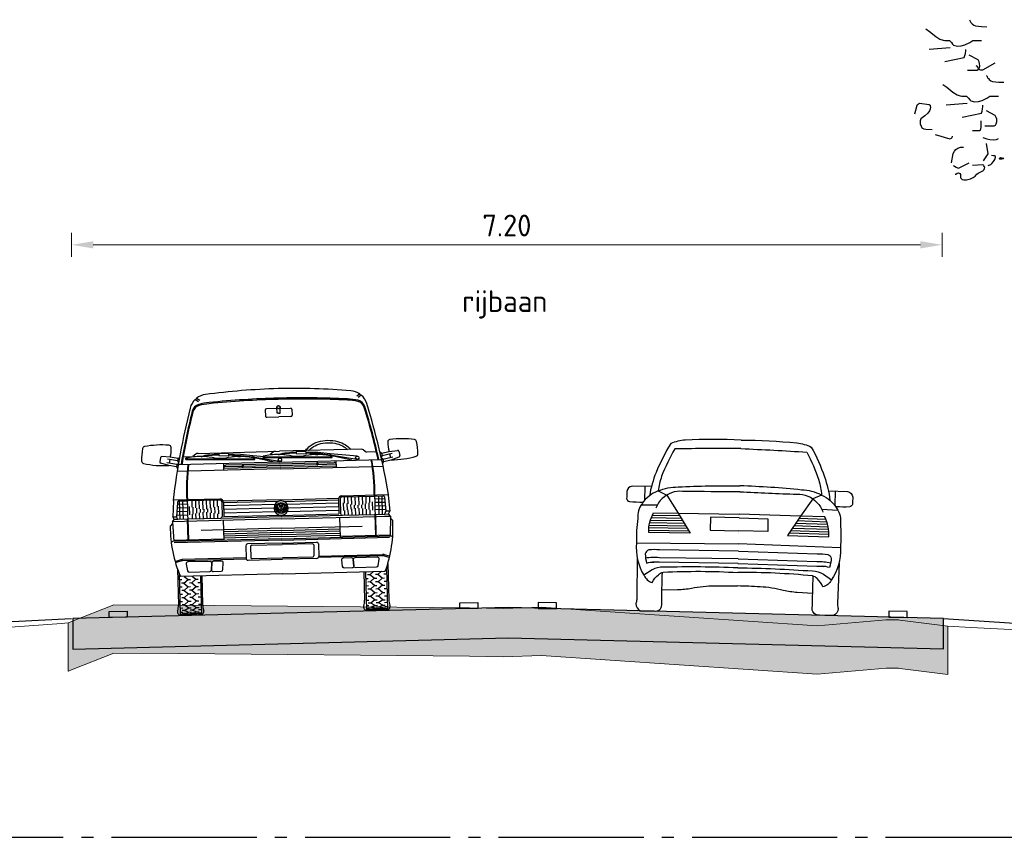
# Model space of a CAD drawing. Header units: metres. Extents: x 180716 to 180809, y 418548 to 418668.
# Tile 23 of 148: x 180731.98 to 180740.12, y 418592.59 to 418599.35. Entities that reach past the tile are written whole.
import ezdxf

# ---------------------------------------------------------------- set-up
doc = ezdxf.new("R2010")
doc.units = ezdxf.units.M
doc.linetypes.add('AL-NAP_LIJN', pattern=[15.25, 12, -1.5, 0.25, -1.5])
doc.layers.get('0').update_dxf_attribs({"color": 30, "lineweight": 0})
doc.layers.get('Defpoints').update_dxf_attribs({"lineweight": 0})
for name, color, linetype, lineweight in [('B-WE-GW-BERM-GD', 253, 'Continuous', 0), ('B-WE-VH-M', 253, 'Continuous', 0), ('B-WE-VH-VERHARDING_ASFALT-GD', 253, 'Continuous', 0), ('N-WE-GR-BOOM-SD', 90, 'Continuous', 25), ('N-WE-GW-BERM-GD', 90, 'Continuous', 30), ('N-WE-VH-M', 7, 'Continuous', 18), ('N-WE-VH-VERHARDING_ASFALT-GD', 210, 'Continuous', 30), ('N-WE-VW-MARKERING-GD', 7, 'Continuous', 30), ('N-WE-WH-WATERPEIL_ZOMERPEIL-GD', 150, 'AL-NAP_LIJN', 25), ('X-XX-AL-AANKLEDING-SD', 6, 'Continuous', 25)]:
    doc.layers.add(name, color=color, linetype=linetype, lineweight=lineweight)
doc.layers.add('B-WE-VH-VERHARDING_ASFALT-AD', color=253, linetype='Continuous', lineweight=0, transparency=0.5)
doc.layers.add('N-WE-VH-VERHARDING_ASFALT-AD', color=212, linetype='Continuous', lineweight=18, transparency=0.3)
doc.styles.add('NLCS-ISO-M100-T18', font='NLCS-ISO.ttf', dxfattribs={"height": 0.18})
doc.dimstyles.new('NLCS-M100-T18-PIJL_L2_H1', dxfattribs={"dimscale": 0.1, "dimtxt": 2.5, "dimasz": 1.8, "dimexe": 2, "dimexo": 2, "dimgap": 0.7, "dimtad": 1, "dimzin": 0, "dimdsep": 46, "dimtxsty": 'NLCS-ISO-M100-T18', "dimcen": 0, "dimdle": 2, "dimclrd": 256, "dimclre": 256, "dimclrt": 1, "dimadec": 1, "dimazin": 0, "dimtfac": 1, "dimtdec": 3, "dimtofl": 0, "dimtmove": 0, "dimatfit": 3, "dimfxl": 2, "dimfxlon": 1, "dimtfillclr": 256, "dimtolj": 1, "dimtzin": 0, "dimlwd": -1, "dimlwe": -1, "dimarcsym": 0})

# ---------------------------------------------------------------- blocks, each defined once
blk = doc.blocks.new('*D16')
at = {"layer": 'Defpoints', "color": 0, "transparency": 16777216}
for p in [(180739.6077, 418597.4876), (180732.4077, 418597.0199), (180739.6077, 418597.0199)]:
    blk.add_point(p, dxfattribs=at)
at = {"layer": 'N-WE-VH-M', "transparency": 16777216}
for p, q in [((180732.4077, 418597.3876), (180732.4077, 418597.5876)), ((180739.6077, 418597.3876), (180739.6077, 418597.5876)), ((180732.5877, 418597.4876), (180739.4277, 418597.4876))]:
    blk.add_line(p, q, dxfattribs=at)
for points in [[(180732.5877, 418597.5176), (180732.5877, 418597.4576), (180732.4077, 418597.4876)], [(180739.4277, 418597.5176), (180739.4277, 418597.4576), (180739.6077, 418597.4876)]]:
    blk.add_solid(points, dxfattribs=at)
at = {"layer": 'N-WE-VH-M', "color": 1, "transparency": 16777216, "insert": (180736.0077, 418597.6476), "char_height": 0.18, "attachment_point": 5, "style": 'NLCS-ISO-M100-T18'}
blk.add_mtext('\\A1;7.20', dxfattribs=at)
blk = doc.blocks.new('SAL-AANKLEDING_BUSJE1_VOORAANZICHT-D')
for p, q in [((-0.6752, 1.7925), (-0.6491, 1.7745)), ((0.6752, 1.7925), (0.6491, 1.7745)), ((-0.6873, 1.7825), (-0.6612, 1.7645)), ((0.6873, 1.7825), (0.6612, 1.7645)), ((-0.11, 1.68), (-0.11, 1.63)), ((-0.0144, 1.69), (-0.1, 1.69)), ((-0.0122, 1.65), (-0.015, 1.7)), ((0, 1.65), (-0.0122, 1.65)), ((0, 1.65), (0.0122, 1.65)), ((0.0122, 1.65), (0.015, 1.7)), ((0.0144, 1.69), (0.1, 1.69)), ((0.11, 1.68), (0.11, 1.63)), ((-0.1, 1.62), (0, 1.62)), ((0.1, 1.62), (0, 1.62)), ((-0.9855, 1.3095), (-0.9929, 1.2741)), ((-0.9055, 1.31), (-0.9746, 1.3174)), ((-0.8419, 1.2967), (-0.9055, 1.31)), ((-0.8419, 1.2967), (-0.8292, 1.305)), ((-0.7989, 1.31), (-0.7183, 1.31)), ((-0.693, 1.329), (-0.7183, 1.31)), ((-0.675, 1.335), (0, 1.335)), ((-0.503, 1.3294), (-0.504, 1.3124)), ((-0.504, 1.3124), (-0.4221, 1.3078)), ((-0.4211, 1.3248), (-0.503, 1.3294)), ((-0.4221, 1.3078), (-0.4211, 1.3248)), ((-0.325, 1.3073), (-0.4218, 1.3128)), ((-0.324, 1.3172), (-0.4212, 1.3228)), ((-0.3517, 1.3058), (-0.3913, 1.308)), ((-0.2234, 1.2925), (-0.325, 1.3073)), ((-0.2219, 1.3024), (-0.324, 1.3172)), ((-0.053, 1.329), (-0.0783, 1.31)), ((0.675, 1.335), (0, 1.335)), ((0.137, 1.3294), (0.136, 1.3124)), ((0.136, 1.3124), (0.2179, 1.3078)), ((0.2189, 1.3248), (0.137, 1.3294)), ((0.2179, 1.3078), (0.2189, 1.3248)), ((0.315, 1.3073), (0.2182, 1.3128)), ((0.316, 1.3172), (0.2188, 1.3228)), ((0.2883, 1.3058), (0.2487, 1.308)), ((0.4166, 1.2925), (0.315, 1.3073)), ((0.4181, 1.3024), (0.316, 1.3172)), ((0.693, 1.329), (0.7183, 1.31)), ((0.7989, 1.31), (0.7183, 1.31)), ((0.8419, 1.2967), (0.8292, 1.305)), ((0.8419, 1.2967), (0.9055, 1.31)), ((0.9055, 1.31), (0.9746, 1.3174)), ((0.9855, 1.3095), (0.9929, 1.2741)), ((-0.9199, 1.2415), (-0.9861, 1.2625)), ((-0.8521, 1.2478), (-0.9358, 1.2653)), ((-0.846, 1.2771), (-0.9296, 1.2946)), ((-0.8562, 1.2282), (-0.9199, 1.2415)), ((-0.9085, 1.2902), (-0.9146, 1.2609)), ((-0.8521, 1.2478), (-0.8562, 1.2282)), ((-0.8562, 1.2282), (-0.8479, 1.2155)), ((-0.8521, 1.2478), (-0.8394, 1.2561)), ((-0.8419, 1.2967), (-0.846, 1.2771)), ((-0.846, 1.2771), (-0.8377, 1.2645)), ((0, 1.2456), (-0.8415, 1.2456)), ((-0.7765, 1.2872), (-0.7763, 1.2972)), ((-0.7765, 1.2872), (-0.208, 1.2729)), ((-0.7764, 1.2926), (-0.5364, 1.2865)), ((-0.5365, 1.2861), (-0.5363, 1.2911)), ((-0.5363, 1.2911), (-0.4477, 1.2889)), ((-0.4654, 1.19), (-0.4654, 1.2456)), ((-0.4478, 1.2839), (-0.4477, 1.2889)), ((-0.4478, 1.2843), (-0.2079, 1.2783)), ((-0.314, 1.232), (-0.4474, 1.232)), ((-0.3304, 1.301), (-0.3305, 1.296)), ((-0.314, 1.234), (-0.314, 1.218)), ((-0.314, 1.234), (-0.304, 1.234)), ((-0.304, 1.234), (-0.304, 1.218)), ((0, 1.232), (-0.304, 1.232)), ((-0.0442, 1.2456), (-0.2238, 1.2895)), ((-0.2219, 1.3024), (-0.2234, 1.2925)), ((-0.0026, 1.2511), (-0.2234, 1.2925)), ((0.0015, 1.2791), (-0.2219, 1.3024)), ((-0.208, 1.2729), (-0.2078, 1.2829)), ((-0.1365, 1.2872), (-0.1363, 1.2972)), ((-0.1365, 1.2872), (0.432, 1.2729)), ((-0.1364, 1.2934), (-0.1363, 1.2972)), ((-0.1364, 1.2926), (0.1036, 1.2865)), ((0, 1.2456), (0.8415, 1.2456)), ((0, 1.232), (0.304, 1.232)), ((0.0139, 1.2622), (0.0105, 1.2456)), ((0.1035, 1.2861), (0.1037, 1.2911)), ((0.1037, 1.2911), (0.1923, 1.2889)), ((0.1922, 1.2839), (0.1923, 1.2889)), ((0.1922, 1.2843), (0.4321, 1.2783)), ((0.314, 1.234), (0.304, 1.234)), ((0.304, 1.234), (0.304, 1.218)), ((0.3096, 1.301), (0.3095, 1.296)), ((0.314, 1.234), (0.314, 1.218)), ((0.314, 1.232), (0.4474, 1.232)), ((0.5958, 1.2456), (0.4162, 1.2895)), ((0.4181, 1.3024), (0.4166, 1.2925)), ((0.6374, 1.2511), (0.4166, 1.2925)), ((0.6415, 1.2791), (0.4181, 1.3024)), ((0.432, 1.2729), (0.4322, 1.2829)), ((0.4654, 1.19), (0.4654, 1.2456)), ((0.5036, 1.2934), (0.5037, 1.2972)), ((0.6539, 1.2622), (0.6505, 1.2456)), ((0.846, 1.2771), (0.8377, 1.2645)), ((0.8521, 1.2478), (0.8394, 1.2561)), ((0.8419, 1.2967), (0.846, 1.2771)), ((0.846, 1.2771), (0.9296, 1.2946)), ((0.8562, 1.2282), (0.8479, 1.2155)), ((0.8521, 1.2478), (0.9358, 1.2653)), ((0.8521, 1.2478), (0.8562, 1.2282)), ((0.8562, 1.2282), (0.9199, 1.2415)), ((0.9085, 1.2902), (0.9146, 1.2609)), ((0.9199, 1.2415), (0.9861, 1.2625)), ((-0.768, 1.19), (-0.8521, 1.19)), ((0, 1.19), (-0.7629, 1.19)), ((0, 1.204), (-0.4654, 1.204)), ((-0.314, 1.218), (-0.465, 1.218)), ((0, 1.218), (-0.304, 1.218)), ((0, 1.218), (0.304, 1.218)), ((0, 1.204), (0.4654, 1.204)), ((0, 1.19), (0.7629, 1.19)), ((0.314, 1.218), (0.465, 1.218)), ((0.768, 1.19), (0.8521, 1.19)), ((-0.887, 0.948), (-0.897, 0.816)), ((-0.505, 0.953), (-0.891, 0.953)), ((-0.891, 0.953), (-0.887, 0.948)), ((-0.8564, 0.9348), (-0.8657, 0.816)), ((-0.8575, 0.92), (-0.7749, 0.92)), ((-0.8463, 0.953), (-0.847, 0.944)), ((-0.7799, 0.944), (-0.8464, 0.944)), ((-0.838, 0.793), (-0.838, 0.944)), ((-0.81, 0.793), (-0.81, 0.944)), ((-0.7749, 0.939), (-0.7749, 0.903)), ((-0.7749, 0.903), (-0.7749, 0.8251)), ((-0.505, 0.944), (-0.7699, 0.944)), ((-0.7575, 0.8284), (-0.7575, 0.8984)), ((-0.735, 0.8924), (-0.735, 0.944)), ((-0.705, 0.8844), (-0.705, 0.944)), ((-0.675, 0.8764), (-0.675, 0.944)), ((-0.645, 0.8714), (-0.645, 0.944)), ((-0.615, 0.8725), (-0.615, 0.944)), ((-0.585, 0.8792), (-0.585, 0.944)), ((-0.555, 0.886), (-0.555, 0.944)), ((-0.525, 0.8928), (-0.525, 0.944)), ((-0.49, 0.929), (-0.49, 0.9006)), ((-0.49, 0.9006), (-0.49, 0.8263)), ((0, 0.9346), (-0.475, 0.9346)), ((-0.475, 0.923), (-0.475, 0.805)), ((-0.0214, 0.92), (-0.475, 0.92)), ((-0.0063, 0.8671), (-0.02, 0.8979)), ((0, 0.8753), (-0.0117, 0.9017)), ((0, 0.9346), (0.475, 0.9346)), ((0, 0.8753), (0.0117, 0.9017)), ((0.0063, 0.8671), (0.02, 0.8979)), ((0.0214, 0.92), (0.475, 0.92)), ((0.475, 0.923), (0.475, 0.805)), ((0.49, 0.929), (0.49, 0.9006)), ((0.49, 0.9006), (0.49, 0.8263)), ((0.505, 0.953), (0.891, 0.953)), ((0.505, 0.944), (0.7699, 0.944)), ((0.525, 0.8928), (0.525, 0.944)), ((0.555, 0.886), (0.555, 0.944)), ((0.585, 0.8792), (0.585, 0.944)), ((0.615, 0.8725), (0.615, 0.944)), ((0.645, 0.8714), (0.645, 0.944)), ((0.675, 0.8764), (0.675, 0.944)), ((0.705, 0.8844), (0.705, 0.944)), ((0.735, 0.8924), (0.735, 0.944)), ((0.7575, 0.8284), (0.7575, 0.8984)), ((0.7749, 0.939), (0.7749, 0.903)), ((0.8575, 0.92), (0.7749, 0.92)), ((0.7749, 0.903), (0.7749, 0.8251)), ((0.7799, 0.944), (0.8464, 0.944)), ((0.81, 0.793), (0.81, 0.944)), ((0.838, 0.793), (0.838, 0.944)), ((0.8463, 0.953), (0.847, 0.944)), ((0.8564, 0.9348), (0.8657, 0.816)), ((0.891, 0.953), (0.887, 0.948)), ((0.887, 0.948), (0.897, 0.816)), ((-0.897, 0.816), (-0.8657, 0.816)), ((-0.887, 0.793), (-0.897, 0.816)), ((-0.8557, 0.793), (-0.8657, 0.816)), ((-0.8646, 0.83), (-0.7749, 0.83)), ((-0.8623, 0.86), (-0.7749, 0.86)), ((-0.8599, 0.89), (-0.7749, 0.89)), ((-0.7749, 0.8251), (-0.7749, 0.798)), ((-0.735, 0.793), (-0.735, 0.8328)), ((-0.7275, 0.8342), (-0.7275, 0.8904)), ((-0.705, 0.793), (-0.705, 0.8386)), ((-0.6975, 0.84), (-0.6975, 0.8824)), ((-0.675, 0.793), (-0.675, 0.8444)), ((-0.6675, 0.8458), (-0.6675, 0.8745)), ((-0.645, 0.793), (-0.645, 0.848)), ((-0.6375, 0.848), (-0.6375, 0.8714)), ((-0.615, 0.793), (-0.615, 0.8473)), ((-0.6075, 0.846), (-0.6075, 0.8742)), ((-0.585, 0.793), (-0.585, 0.8423)), ((-0.5775, 0.841), (-0.5775, 0.8809)), ((-0.555, 0.793), (-0.555, 0.8372)), ((-0.5475, 0.836), (-0.5475, 0.8877)), ((-0.525, 0.793), (-0.525, 0.8322)), ((-0.5175, 0.8309), (-0.5175, 0.8945)), ((-0.49, 0.8263), (-0.49, 0.808)), ((-0.0508, 0.895), (-0.475, 0.895)), ((-0.059, 0.865), (-0.475, 0.865)), ((-0.0508, 0.835), (-0.475, 0.835)), ((-0.0158, 0.8299), (-0.0367, 0.8768)), ((-0.013, 0.8461), (-0.0314, 0.8873)), ((-0.013, 0.8461), (-0.0055, 0.8629)), ((-0.0111, 0.8281), (0, 0.8529)), ((-0.0063, 0.8671), (0.0063, 0.8671)), ((-0.0055, 0.8629), (0.0055, 0.8629)), ((0.0111, 0.8281), (0, 0.8529)), ((0.013, 0.8461), (0.0055, 0.8629)), ((0.013, 0.8461), (0.0314, 0.8873)), ((0.0158, 0.8299), (0.0367, 0.8768)), ((0.0508, 0.895), (0.475, 0.895)), ((0.0508, 0.835), (0.475, 0.835)), ((0.059, 0.865), (0.475, 0.865)), ((0.49, 0.8263), (0.49, 0.808)), ((0.5175, 0.8309), (0.5175, 0.8945)), ((0.525, 0.793), (0.525, 0.8322)), ((0.5475, 0.836), (0.5475, 0.8877)), ((0.555, 0.793), (0.555, 0.8372)), ((0.5775, 0.841), (0.5775, 0.8809)), ((0.585, 0.793), (0.585, 0.8423)), ((0.6075, 0.846), (0.6075, 0.8742)), ((0.615, 0.793), (0.615, 0.8473)), ((0.6375, 0.848), (0.6375, 0.8714)), ((0.645, 0.793), (0.645, 0.848)), ((0.6675, 0.8458), (0.6675, 0.8745)), ((0.675, 0.793), (0.675, 0.8444)), ((0.6975, 0.84), (0.6975, 0.8824)), ((0.705, 0.793), (0.705, 0.8386)), ((0.7275, 0.8342), (0.7275, 0.8904)), ((0.735, 0.793), (0.735, 0.8328)), ((0.8599, 0.89), (0.7749, 0.89)), ((0.8623, 0.86), (0.7749, 0.86)), ((0.8646, 0.83), (0.7749, 0.83)), ((0.7749, 0.8251), (0.7749, 0.798)), ((0.8557, 0.793), (0.8657, 0.816)), ((0.897, 0.816), (0.8657, 0.816)), ((0.887, 0.793), (0.897, 0.816)), ((-0.9005, 0.7614), (-0.92, 0.7388)), ((-0.901, 0.776), (-0.887, 0.793)), ((-0.901, 0.776), (-0.8955, 0.611)), ((-0.853, 0.776), (-0.901, 0.776)), ((0, 0.7759), (-0.901, 0.7759)), ((-0.8557, 0.793), (-0.887, 0.793)), ((-0.7799, 0.793), (-0.8557, 0.793)), ((-0.7779, 0.793), (-0.7779, 0.6209)), ((-0.7729, 0.793), (-0.7729, 0.6209)), ((-0.505, 0.793), (-0.7699, 0.793)), ((0, 0.793), (-0.505, 0.793)), ((-0.481, 0.7759), (-0.481, 0.611)), ((0, 0.805), (-0.475, 0.805)), ((0, 0.805), (0.475, 0.805)), ((0, 0.793), (0.505, 0.793)), ((0, 0.7759), (0.901, 0.7759)), ((0.481, 0.7759), (0.481, 0.611)), ((0.505, 0.793), (0.7699, 0.793)), ((0.7729, 0.793), (0.7729, 0.6209)), ((0.7779, 0.793), (0.7779, 0.6209)), ((0.7799, 0.793), (0.8557, 0.793)), ((0.853, 0.776), (0.901, 0.776)), ((0.8557, 0.793), (0.887, 0.793)), ((0.901, 0.776), (0.887, 0.793)), ((0.901, 0.776), (0.8955, 0.611)), ((0.9005, 0.7614), (0.92, 0.7388)), ((0, 0.6978), (-0.665, 0.6978)), ((0, 0.68), (-0.481, 0.68)), ((0, 0.663), (-0.481, 0.663)), ((0, 0.6978), (0.665, 0.6978)), ((0, 0.68), (0.481, 0.68)), ((0, 0.663), (0.481, 0.663)), ((0, 0.611), (-0.9056, 0.611)), ((-0.481, 0.6209), (-0.8958, 0.6209)), ((0, 0.6006), (-0.8908, 0.6006)), ((0, 0.646), (-0.481, 0.646)), ((0, 0.629), (-0.481, 0.629)), ((0, 0.576), (-0.285, 0.576)), ((0, 0.646), (0.481, 0.646)), ((0, 0.629), (0.481, 0.629)), ((0, 0.611), (0.9056, 0.611)), ((0, 0.6006), (0.8908, 0.6006)), ((0, 0.576), (0.285, 0.576)), ((0.481, 0.6209), (0.8958, 0.6209)), ((-0.3, 0.561), (-0.3, 0.456)), ((-0.261, 0.5535), (-0.261, 0.4635)), ((-0.251, 0.5635), (0, 0.5635)), ((0.251, 0.5635), (0, 0.5635)), ((0.261, 0.5535), (0.261, 0.4635)), ((0.3, 0.561), (0.3, 0.456)), ((-0.8416, 0.4581), (-0.8831, 0.4468)), ((-0.8403, 0.4481), (-0.8803, 0.4372)), ((-0.3, 0.4598), (-0.8285, 0.4598)), ((-0.2987, 0.4498), (-0.8272, 0.4498)), ((-0.285, 0.441), (0, 0.441)), ((-0.251, 0.4535), (0, 0.4535)), ((0.251, 0.4535), (0, 0.4535)), ((0.285, 0.441), (0, 0.441)), ((0.2987, 0.4498), (0.8272, 0.4498)), ((0.3, 0.4598), (0.8285, 0.4598)), ((0.8403, 0.4481), (0.8803, 0.4372)), ((0.8416, 0.4581), (0.8831, 0.4468)), ((-0.87, 0.3835), (-0.87, 0.085)), ((-0.8575, 0.3475), (-0.8575, 0)), ((0.8575, 0.3475), (0.8575, 0)), ((0.87, 0.3835), (0.87, 0.085)), ((-0.855, 0.295), (-0.835, 0.295)), ((0, 0.321), (-0.8474, 0.321)), ((-0.82, 0.265), (-0.84, 0.265)), ((-0.82, 0.265), (-0.785, 0.295)), ((-0.82, 0.265), (-0.785, 0.235)), ((-0.8154, 0.321), (-0.785, 0.295)), ((-0.785, 0.295), (-0.765, 0.295)), ((-0.755, 0.265), (-0.775, 0.265)), ((-0.755, 0.265), (-0.72, 0.295)), ((-0.755, 0.265), (-0.72, 0.235)), ((-0.7504, 0.321), (-0.72, 0.295)), ((-0.72, 0.295), (-0.7, 0.295)), ((-0.685, 0.265), (-0.705, 0.265)), ((-0.6825, 0.321), (-0.6825, 0)), ((-0.67, 0.321), (-0.67, 0.085)), ((0, 0.321), (0.8474, 0.321)), ((0.67, 0.321), (0.67, 0.085)), ((0.6825, 0.321), (0.6825, 0)), ((0.685, 0.265), (0.705, 0.265)), ((0.72, 0.295), (0.7, 0.295)), ((0.7504, 0.321), (0.72, 0.295)), ((0.755, 0.265), (0.72, 0.295)), ((0.755, 0.265), (0.72, 0.235)), ((0.755, 0.265), (0.775, 0.265)), ((0.785, 0.295), (0.765, 0.295)), ((0.8154, 0.321), (0.785, 0.295)), ((0.82, 0.265), (0.785, 0.295)), ((0.82, 0.265), (0.785, 0.235)), ((0.82, 0.265), (0.84, 0.265)), ((0.855, 0.295), (0.835, 0.295)), ((-0.855, 0.235), (-0.835, 0.235)), ((-0.855, 0.175), (-0.835, 0.175)), ((-0.82, 0.205), (-0.84, 0.205)), ((-0.82, 0.205), (-0.785, 0.235)), ((-0.82, 0.205), (-0.785, 0.175)), ((-0.82, 0.145), (-0.785, 0.175)), ((-0.785, 0.235), (-0.765, 0.235)), ((-0.785, 0.175), (-0.765, 0.175)), ((-0.755, 0.205), (-0.775, 0.205)), ((-0.755, 0.205), (-0.72, 0.235)), ((-0.755, 0.205), (-0.72, 0.175)), ((-0.755, 0.145), (-0.72, 0.175)), ((-0.72, 0.235), (-0.7, 0.235)), ((-0.72, 0.175), (-0.7, 0.175)), ((-0.685, 0.205), (-0.705, 0.205)), ((0.685, 0.205), (0.705, 0.205)), ((0.72, 0.235), (0.7, 0.235)), ((0.72, 0.175), (0.7, 0.175)), ((0.755, 0.205), (0.72, 0.235)), ((0.755, 0.205), (0.72, 0.175)), ((0.755, 0.145), (0.72, 0.175)), ((0.755, 0.205), (0.775, 0.205)), ((0.785, 0.235), (0.765, 0.235)), ((0.785, 0.175), (0.765, 0.175)), ((0.82, 0.205), (0.785, 0.235)), ((0.82, 0.205), (0.785, 0.175)), ((0.82, 0.145), (0.785, 0.175)), ((0.82, 0.205), (0.84, 0.205)), ((0.855, 0.235), (0.835, 0.235)), ((0.855, 0.175), (0.835, 0.175)), ((-0.855, 0.115), (-0.835, 0.115)), ((-0.82, 0.145), (-0.84, 0.145)), ((-0.82, 0.085), (-0.84, 0.085)), ((-0.82, 0.145), (-0.785, 0.115)), ((-0.82, 0.085), (-0.785, 0.115)), ((-0.82, 0.085), (-0.785, 0.06)), ((-0.785, 0.115), (-0.765, 0.115)), ((-0.755, 0.145), (-0.775, 0.145)), ((-0.755, 0.085), (-0.775, 0.085)), ((-0.755, 0.145), (-0.72, 0.115)), ((-0.755, 0.085), (-0.72, 0.115)), ((-0.755, 0.085), (-0.72, 0.06)), ((-0.72, 0.115), (-0.7, 0.115)), ((-0.685, 0.145), (-0.705, 0.145)), ((-0.685, 0.085), (-0.705, 0.085)), ((0.685, 0.145), (0.705, 0.145)), ((0.685, 0.085), (0.705, 0.085)), ((0.72, 0.115), (0.7, 0.115)), ((0.755, 0.145), (0.72, 0.115)), ((0.755, 0.085), (0.72, 0.115)), ((0.755, 0.085), (0.72, 0.06)), ((0.755, 0.145), (0.775, 0.145)), ((0.755, 0.085), (0.775, 0.085)), ((0.785, 0.115), (0.765, 0.115)), ((0.82, 0.145), (0.785, 0.115)), ((0.82, 0.085), (0.785, 0.115)), ((0.82, 0.085), (0.785, 0.06)), ((0.82, 0.145), (0.84, 0.145)), ((0.82, 0.085), (0.84, 0.085)), ((0.855, 0.115), (0.835, 0.115)), ((-0.8575, 0), (-0.6825, 0)), ((-0.855, 0.06), (-0.835, 0.06)), ((-0.855, 0.025), (-0.835, 0.025)), ((-0.855, 0.01), (-0.835, 0.01)), ((-0.82, 0.04), (-0.84, 0.04)), ((-0.82, 0.015), (-0.84, 0.015)), ((-0.82, 0.005), (-0.84, 0.005)), ((-0.82, 0.04), (-0.785, 0.06)), ((-0.82, 0.04), (-0.785, 0.025)), ((-0.82, 0.015), (-0.785, 0.025)), ((-0.82, 0.015), (-0.785, 0.01)), ((-0.82, 0.005), (-0.785, 0.01)), ((-0.82, 0.005), (-0.785, 0)), ((-0.785, 0.06), (-0.765, 0.06)), ((-0.785, 0.025), (-0.765, 0.025)), ((-0.785, 0.01), (-0.765, 0.01)), ((-0.755, 0.04), (-0.775, 0.04)), ((-0.755, 0.015), (-0.775, 0.015)), ((-0.755, 0.005), (-0.775, 0.005)), ((-0.755, 0.04), (-0.72, 0.06)), ((-0.755, 0.04), (-0.72, 0.025)), ((-0.755, 0.015), (-0.72, 0.025)), ((-0.755, 0.015), (-0.72, 0.01)), ((-0.755, 0.005), (-0.72, 0.01)), ((-0.755, 0.005), (-0.72, 0)), ((-0.72, 0.06), (-0.7, 0.06)), ((-0.72, 0.025), (-0.7, 0.025)), ((-0.72, 0.01), (-0.7, 0.01)), ((-0.685, 0.04), (-0.705, 0.04)), ((-0.685, 0.015), (-0.705, 0.015)), ((-0.685, 0.005), (-0.705, 0.005)), ((0.8575, 0), (0.6825, 0)), ((0.685, 0.04), (0.705, 0.04)), ((0.685, 0.015), (0.705, 0.015)), ((0.685, 0.005), (0.705, 0.005)), ((0.72, 0.06), (0.7, 0.06)), ((0.72, 0.025), (0.7, 0.025)), ((0.72, 0.01), (0.7, 0.01)), ((0.755, 0.04), (0.72, 0.06)), ((0.755, 0.04), (0.72, 0.025)), ((0.755, 0.015), (0.72, 0.025)), ((0.755, 0.015), (0.72, 0.01)), ((0.755, 0.005), (0.72, 0.01)), ((0.755, 0.005), (0.72, 0)), ((0.755, 0.04), (0.775, 0.04)), ((0.755, 0.015), (0.775, 0.015)), ((0.755, 0.005), (0.775, 0.005)), ((0.785, 0.06), (0.765, 0.06)), ((0.785, 0.025), (0.765, 0.025)), ((0.785, 0.01), (0.765, 0.01)), ((0.82, 0.04), (0.785, 0.06)), ((0.82, 0.04), (0.785, 0.025)), ((0.82, 0.015), (0.785, 0.025)), ((0.82, 0.015), (0.785, 0.01)), ((0.82, 0.005), (0.785, 0.01)), ((0.82, 0.005), (0.785, 0)), ((0.82, 0.04), (0.84, 0.04)), ((0.82, 0.015), (0.84, 0.015)), ((0.82, 0.005), (0.84, 0.005)), ((0.855, 0.06), (0.835, 0.06)), ((0.855, 0.025), (0.835, 0.025)), ((0.855, 0.01), (0.835, 0.01))]:
    blk.add_line(p, q)
for points in [[(0, 1.7108, 0.072539), (-0.0059, 1.7099, 0.083707), (-0.0106, 1.7076, 0.106587), (-0.0139, 1.7039, 0.131335), (-0.015, 1.7, 0.131335)], [(0, 1.7108, -0.072539), (0.0059, 1.7099, -0.083707), (0.0106, 1.7076, -0.106587), (0.0139, 1.7039, -0.131335), (0.015, 1.7, -0.131335)], [(-0.015, 1.7, 0.131335), (-0.0139, 1.6961, 0.106587), (-0.0106, 1.6924, 0.083707), (-0.0059, 1.6901, 0.072539), (0, 1.6892, 0.072539)], [(0.015, 1.7, -0.131335), (0.0139, 1.6961, -0.106587), (0.0106, 1.6924, -0.083707), (0.0059, 1.6901, -0.072539), (0, 1.6892, -0.072539)], [(0.2141, 1.335, -0.084851), (0.2544, 1.374, -0.081148), (0.3191, 1.4043, -0.069152), (0.4, 1.4156, -0.069152), (0.4809, 1.4043, -0.081148), (0.5456, 1.374, -0.084851), (0.5859, 1.335, -0.13694)], [(0.2399, 1.335, -0.058647), (0.2656, 1.3575, -0.081148), (0.3245, 1.3851, -0.069152), (0.4, 1.3956, -0.069152), (0.4755, 1.3851, -0.081148), (0.5344, 1.3575, -0.058647), (0.5601, 1.335, -0.13694)]]:
    blk.add_lwpolyline(points, format="xyb")
for points in [[(-0.7718, 0.355), (-0.6044, 0.355, 0.394848), (-0.5894, 0.369), (-0.5857, 0.424, 0.433848), (-0.6007, 0.44), (-0.7828, 0.44, 0.473285), (-0.7975, 0.4221), (-0.7865, 0.3671, 0.357511)], [(-0.5856, 0.426), (-0.5893, 0.371, 0.433848), (-0.5743, 0.355), (-0.5094, 0.355, 0.394848), (-0.4944, 0.369), (-0.4907, 0.424, 0.433848), (-0.5057, 0.44), (-0.5706, 0.44, 0.394848)], [(0.5856, 0.426), (0.5893, 0.371, -0.433848), (0.5743, 0.355), (0.5094, 0.355, -0.394848), (0.4944, 0.369), (0.4907, 0.424, -0.433848), (0.5057, 0.44), (0.5706, 0.44, -0.394848)], [(0.7718, 0.355), (0.6044, 0.355, -0.394848), (0.5894, 0.369), (0.5857, 0.424, -0.433848), (0.6007, 0.44), (0.7828, 0.44, -0.473285), (0.7975, 0.4221), (0.7865, 0.3671, -0.357511)]]:
    blk.add_lwpolyline(points, format="xyb", close=True)
for centre, radius in [((0, 1.265), 0.0141), ((0.64, 1.265), 0.0141), ((0.64, 1.265), 0.0141), ((0, 0.865), 0.0455)]:
    blk.add_circle(centre, radius)
for centre, radius, start, end in [((-0.6844, 1.7913), 0.00931, 251.77378, 6.95643), ((-0.5862, 1.6717), 0.15, 95.98087, 126.3606), ((0.0344, -4.2519), 6.106, 90.32247, 95.98087), ((-0.0344, -4.2519), 6.106, 84.01913, 89.67753), ((0.5862, 1.6717), 0.15, 53.6394, 84.01913), ((0.6844, 1.7913), 0.00931, 173.04357, 288.22622), ((5.134, 0.0772), 6.0883, 164.42198, 171.72899), ((-0.5862, 1.6717), 0.15, 132.36961, 164.33228), ((-0.6415, 1.667), 0.075, 103.50538, 165.03085), ((-0.6376, 1.6573), 0.0754, 104.63241, 162.28245), ((-0.5345, 1.2434), 0.512, 94.20514, 104.07814), ((-0.5345, 1.2434), 0.502, 94.20514, 104.07814), ((0, -6.0256), 7.8006, 90, 94.20514), ((0, -6.0256), 7.7906, 90, 94.20514), ((0, -6.0256), 7.8006, 85.79486, 90), ((0, -6.0256), 7.7906, 85.79486, 90), ((0.5345, 1.2434), 0.502, 75.92186, 85.79486), ((0.5345, 1.2434), 0.512, 75.92186, 85.79486), ((0.6376, 1.6573), 0.0754, 17.71755, 75.36759), ((0.6415, 1.667), 0.075, 14.96915, 76.49462), ((0.5862, 1.6717), 0.15, 15.66772, 47.63039), ((-5.134, 0.0772), 6.0883, 8.27101, 15.57802), ((5.0109, 0.1018), 5.9401, 164.52802, 168.89843), ((5.0109, 0.1018), 5.9341, 164.57362, 168.88706), ((-0.1, 1.68), 0.01, 90, 180), ((-0.1, 1.63), 0.01, 180, 270), ((0.1, 1.68), 0.01, 0, 90), ((0.1, 1.63), 0.01, 270, 0), ((-5.0109, 0.1018), 5.9341, 11.11294, 15.42638), ((-5.0109, 0.1018), 5.9401, 11.10157, 15.47198), ((-0.5171, 1.2781), 0.6259, 170.00544, 179.43722), ((-1.1138, 1.3833), 0.02, 99.28505, 170.00544), ((-0.9895, 0.6232), 0.7901, 84.53208, 99.28505), ((-0.9162, 1.3898), 0.02, 0.55397, 84.53208), ((-1.2156, 1.387), 0.3195, 346.06881, 0.55397), ((1.2156, 1.387), 0.3195, 179.44603, 193.93119), ((0.9162, 1.3898), 0.02, 95.46792, 179.44603), ((0.9895, 0.6232), 0.7901, 80.71495, 95.46792), ((1.1138, 1.3833), 0.02, 9.99456, 80.71495), ((0.5171, 1.2781), 0.6259, 0.56278, 9.99456), ((-0.9757, 1.3074), 0.01, 83.95202, 168.18872), ((-0.6682, 0.8226), 0.4867, 88.20631, 102.83367), ((-0.675, 1.305), 0.03, 90, 126.8699), ((-0.5107, 0.5478), 0.7696, 89.47867, 100.66014), ((-0.5106, 0.5528), 0.7696, 89.46686, 100.66014), ((-0.6682, 0.8226), 0.4867, 74.2853, 85.62285), ((-0.5107, 0.5478), 0.7696, 76.45883, 81.07189), ((-0.5106, 0.5528), 0.7696, 76.45883, 78.08783), ((-0.0282, 0.8226), 0.4867, 88.20631, 102.83367), ((-0.035, 1.305), 0.03, 90, 126.8699), ((0.1293, 0.5478), 0.7696, 89.47867, 100.66014), ((0.1294, 0.5528), 0.7696, 89.46686, 100.66014), ((-0.0282, 0.8226), 0.4867, 74.2853, 85.62285), ((0.1293, 0.5478), 0.7696, 76.45883, 81.07189), ((0.1294, 0.5528), 0.7696, 76.45883, 78.08783), ((0.675, 1.305), 0.03, 53.1301, 90), ((0.9757, 1.3074), 0.01, 11.81128, 96.04798), ((-1.123, 1.2841), 0.02, 179.43722, 255.39537), ((-0.944, 1.9711), 0.73, 255.39537, 271.89051), ((-0.9831, 1.272), 0.01, 168.18872, 252.42542), ((0.9101, 1.0009), 1.6887, 171.66812, 181.6239), ((0.9101, 1.0009), 1.6837, 171.64321, 181.6239), ((-0.4474, 1.214), 0.018, 90, 180), ((-0.3396, 0.8144), 0.4867, 91.49612, 102.83367), ((-0.3396, 0.8144), 0.4867, 74.2853, 88.91266), ((0.3004, 0.8144), 0.4867, 91.49612, 102.83367), ((0.3004, 0.8144), 0.4867, 74.2853, 88.91266), ((0.4474, 1.214), 0.018, 0, 90), ((-0.9101, 1.0009), 1.6837, 358.3761, 8.35679), ((-0.9101, 1.0009), 1.6887, 358.3761, 8.33188), ((0.944, 1.9711), 0.73, 268.10949, 284.60463), ((0.9831, 1.272), 0.01, 287.57458, 11.81128), ((1.123, 1.2841), 0.02, 284.60463, 0.56278), ((-0.309, 1.2191), 0.00513, 192.68038, 347.31962), ((0.309, 1.2191), 0.00513, 192.68038, 347.31962), ((-0.8464, 0.934), 0.01, 90, 175.50742), ((-0.7799, 0.939), 0.005, 360, 90), ((-0.7699, 0.939), 0.005, 90, 180), ((-0.505, 0.923), 0.03, 0, 90), ((-0.505, 0.929), 0.015, 0, 90), ((0, 0.865), 0.059, 90, 270), ((0, 0.865), 0.0385, 121.31381, 144.60535), ((0, 0.865), 0.0385, 72.26113, 107.73887), ((0, 0.865), 0.059, 270, 90), ((0, 0.865), 0.0385, 35.39465, 58.68619), ((0.505, 0.923), 0.03, 90, 180), ((0.505, 0.929), 0.015, 90, 180), ((0.7699, 0.939), 0.005, 0, 90), ((0.7799, 0.939), 0.005, 90, 180), ((0.8464, 0.934), 0.01, 4.49258, 90), ((0, 0.865), 0.0385, 162.20081, 245.79919), ((0, 0.865), 0.0385, 253.31381, 286.68619), ((0, 0.865), 0.0385, 294.20081, 17.79919), ((0.1081, 0.7023), 1.0288, 177.97011, 201.75428), ((-0.7799, 0.798), 0.005, 270, 360), ((-0.7699, 0.798), 0.005, 180, 270), ((-0.505, 0.808), 0.015, 270, 360), ((0.505, 0.808), 0.015, 180, 270), ((0.7699, 0.798), 0.005, 270, 0), ((0.7799, 0.798), 0.005, 180, 270), ((-0.1081, 0.7023), 1.0288, 338.24572, 2.02989), ((-0.9056, 0.601), 0.01, 90, 185.70761), ((-0.285, 0.561), 0.015, 90, 180), ((0.285, 0.561), 0.015, 0, 90), ((0.9056, 0.601), 0.01, 354.29239, 90), ((-0.251, 0.5535), 0.01, 90, 180), ((0.251, 0.5535), 0.01, 0, 90), ((-0.8285, 0.4098), 0.05, 90, 105.15437), ((-0.8272, 0.3998), 0.05, 90, 105.15437), ((-0.285, 0.456), 0.015, 180, 270), ((-0.251, 0.4635), 0.01, 180, 270), ((0.251, 0.4635), 0.01, 270, 0), ((0.285, 0.456), 0.015, 270, 0), ((0.8272, 0.3998), 0.05, 74.84563, 90), ((0.8285, 0.4098), 0.05, 74.84563, 90), ((-1.0114, 0.085), 0.1414, 340.80093, 0), ((-0.5286, 0.085), 0.1414, 180, 199.19907), ((0.5286, 0.085), 0.1414, 340.80093, 360), ((1.0114, 0.085), 0.1414, 180, 199.19907), ((-0.8498, 0.0287), 0.0297, 160.80093, 254.95104), ((-0.6902, 0.0287), 0.0297, 285.04896, 19.19907), ((0.6902, 0.0287), 0.0297, 160.80093, 254.95104), ((0.8498, 0.0287), 0.0297, 285.04896, 19.19907)]:
    blk.add_arc(centre, radius, start, end)
blk = doc.blocks.new('SAL-AANKLEDING_AUTO2_ACHTERAANZICHT-D')
for points in [[(0, 1.4303, 0.026139), (-0.4616, 1.419, 0.076615), (-0.5814, 1.3882, 0.036668), (-0.697, 1.1456, 0.049136), (-0.7464, 0.9516, 2.196377)], [(0, 1.4303, -0.026139), (0.4616, 1.419, -0.076615), (0.5814, 1.3882, -0.036668), (0.697, 1.1456, -0.049136), (0.7464, 0.9516, -2.196377)], [(0, 1.3607, 0.005851), (-0.5457, 1.3445, 0.040858), (-0.6502, 1.1157, 0.034998), (-0.6767, 0.993, -0.100737), (-0.5106, 1.0303, -0.017526), (0, 1.0525, 0.289289)], [(0, 1.3607, -0.005851), (0.5457, 1.3445, -0.040858), (0.6502, 1.1157, -0.034998), (0.6767, 0.993, 0.100737), (0.5106, 1.0303, 0.017526), (0, 1.0525, -0.289289)], [(-0.7315, 1.0291), (-0.8908, 1.0278, 0.347651), (-0.9348, 0.9831, -0.016693), (-0.935, 0.9225, 0.222222), (-0.9114, 0.9002, 0.015352), (-0.7971, 0.8982, -1.767273)], [(-0.6767, 0.993, 0.153604), (-0.8063, 0.8847, 0.175673), (-0.8379, 0.7607, 0.046292), (-0.843, 0.5602, 0.169378), (-0.7741, 0.2909, 0.236211), (-0.7061, 0.2348, -0.117588), (-0.6563, 0.3007, -0.15232), (-0.6186, 0.3222, -0.027876), (-0.0001, 0.335, 3.882498)], [(0, 1.0034, -0.004258), (-0.4732, 0.995, 0.22286), (-0.6398, 0.9309, 0.139614), (-0.6899, 0.851, 2.585177)], [(0, 1.0034, 0.004258), (0.4732, 0.995, -0.22286), (0.6398, 0.9309, -0.139614), (0.6899, 0.851, -2.585177)], [(0.6767, 0.993, -0.153604), (0.8063, 0.8847, -0.175673), (0.8379, 0.7607, -0.046292), (0.843, 0.5602, -0.169378), (0.7741, 0.2909, -0.236211), (0.7061, 0.2348, 0.117588), (0.6563, 0.3007, 0.15232), (0.6186, 0.3222, 0.027876), (0.0001, 0.335, -3.882498)], [(0.7315, 1.0291), (0.8908, 1.0278, -0.347651), (0.9348, 0.9831, 0.016693), (0.935, 0.9225, -0.222222), (0.9114, 0.9002, -0.015352), (0.7971, 0.8982, 1.767273)], [(-0.5057, 0.8148), (-0.4034, 0.6518), (-0.7453, 0.6484, -0.135811), (-0.7085, 0.8122), (-0.5057, 0.8148)], [(0.5057, 0.8148), (0.4034, 0.6518), (0.7453, 0.6484, 0.135811), (0.7085, 0.8122), (0.5057, 0.8148)], [(-0.7407, 0.5037, 0.236554), (-0.769, 0.4711, 0.08143), (-0.7558, 0.3948, -0.070992), (-0.6955, 0.4042, -0.006009)], [(-0.0001, 0.5125), (-0.6517, 0.5062, 0.047583), (-0.7407, 0.5037, 0.730995)], [(0.0001, 0.5125), (0.6517, 0.5062, -0.047583), (0.7407, 0.5037, -0.730995)], [(0.7407, 0.5037, -0.236554), (0.769, 0.4711, -0.08143), (0.7558, 0.3948, 0.070992), (0.6955, 0.4042, 0.006009)], [(-0.8348, 0.4345), (-0.8302, 0.1, -0.248493)], [(-0.0001, 0.4475), (-0.6517, 0.4412, 0.061396), (-0.7662, 0.4348, 0.730995)], [(-0.0001, 0.4096), (-0.6517, 0.4033, 0.029664), (-0.7073, 0.4037, 0.730995)], [(0.0001, 0.4081, 0.000036), (-0.001, 0.4081, 2.482916)], [(-0.0001, 0.4081, -0.000036), (0.001, 0.4081, -2.482916)], [(0.0001, 0.4475), (0.6517, 0.4412, -0.061396), (0.7662, 0.4348, -0.730995)], [(0.0001, 0.4096), (0.6517, 0.4033, -0.029664), (0.7073, 0.4037, -0.730995)], [(0.8348, 0.4345), (0.8302, 0.1, 0.248493)], [(-0.0001, 0.3734, 0.016204), (-0.6173, 0.363, 0.146653), (-0.7078, 0.3388), (-0.7761, 0.2939)], [(0.0001, 0.3734, -0.016204), (0.6173, 0.363, -0.146653), (0.7078, 0.3388), (0.7761, 0.2939)], [(-0.7996, -0.002), (-0.6835, 0, 0.473275), (-0.6224, 0.0509, -0.007714), (-0.623, 0.3211, -0.63259)], [(0.7996, -0.002), (0.6835, 0, -0.473275), (0.6224, 0.0509, 0.007714), (0.623, 0.3211, 0.63259)], [(-0.6237, 0.1771), (-0.4947, 0.1821, 0.037524), (-0.3796, 0.1956, -0.05794), (-0.187, 0.2202, -0.019198), (-0.0001, 0.2236, -1.799572)], [(0.6237, 0.1771), (0.4947, 0.1821, -0.037524), (0.3796, 0.1956, 0.05794), (0.187, 0.2202, 0.019198), (0.0001, 0.2236, 1.799572)], [(-0.8302, 0.1, -0.067731), (-0.835, 0.0638, 0.089533), (-0.8369, 0.057, 0.411641)], [(0.8302, 0.1, 0.067731), (0.835, 0.0638, -0.089533), (0.8369, 0.057, -0.411641)], [(-0.8369, 0.057, 0.247158), (-0.7996, -0.002, 0.417966)], [(0.8369, 0.057, -0.247158), (0.7996, -0.002, -0.417966)]]:
    blk.add_lwpolyline(points, format="xyb")
for points in [[(-0.7868, 1.0286), (-0.7869, 0.9114)], [(-0.6767, 0.993), (-0.6041, 0.9607), (-0.5057, 0.8148), (0, 0.8183)], [(0.6767, 0.993), (0.6041, 0.9607), (0.5057, 0.8148), (0, 0.8183)], [(0.7868, 1.0286), (0.7869, 0.9114)], [(-0.6807, 0.8754), (-0.8149, 0.8708)], [(0.6807, 0.8754), (0.8149, 0.8708)], [(-0.7336, 0.7503), (-0.4668, 0.7527)], [(-0.7269, 0.7711), (-0.4797, 0.7734)], [(-0.7185, 0.7919), (-0.4926, 0.794)], [(-0.0001, 0.7864), (-0.2382, 0.786), (-0.2384, 0.6807)], [(0.0001, 0.7864), (0.2382, 0.786), (0.2384, 0.6807)], [(0.7336, 0.7503), (0.4668, 0.7527)], [(0.7269, 0.7711), (0.4797, 0.7734)], [(0.7185, 0.7919), (0.4926, 0.794)], [(-0.7457, 0.6672), (-0.415, 0.6702)], [(-0.7448, 0.6879), (-0.4279, 0.6908)], [(-0.7425, 0.7087), (-0.4409, 0.7115)], [(-0.7388, 0.7295), (-0.4538, 0.7321)], [(-0.2384, 0.6807), (-0.0001, 0.6807)], [(0.0001, 0.6563), (-0.0003, 0.6563)], [(-0.0001, 0.6563), (0.0003, 0.6563)], [(0.2384, 0.6807), (0.0001, 0.6807)], [(0.7457, 0.6672), (0.415, 0.6702)], [(0.7448, 0.6879), (0.4279, 0.6908)], [(0.7425, 0.7087), (0.4409, 0.7115)], [(0.7388, 0.7295), (0.4538, 0.7321)], [(-0.8431, 0.5609), (-0.0001, 0.5726)], [(0.8431, 0.5609), (0.0001, 0.5726)]]:
    blk.add_lwpolyline(points)
blk = doc.blocks.new('SGR-BOOM_S02_G_ZIJ-D')
at = {"flags": 128}
for points in [[(-1.8498, 5.0727), (-1.8432, 5.0594), (-1.8376, 5.0505), (-1.8343, 5.0471), (-1.8265, 5.0371), (-1.8143, 5.0282), (-1.7998, 5.0227), (-1.7753, 5.0182), (-1.7486, 5.016), (-1.7053, 5.0149)], [(-2.2113, 4.996), (-2.179, 4.9737), (-2.1279, 4.9326), (-2.0934, 4.9126), (-2.0678, 4.9037), (-2.0534, 4.9015), (-2.0155, 4.8992), (-2.0089, 4.8959), (-1.9977, 4.8826), (-1.9889, 4.8703), (-1.98, 4.8625), (-1.9477, 4.8547), (-1.9166, 4.8559), (-1.8865, 4.8636), (-1.8476, 4.8826), (-1.8209, 4.9003), (-1.7498, 4.9003)], [(-2.1824, 4.8281), (-2.01, 4.8414)], [(-2.0522, 4.7257), (-1.8921, 4.7591), (-1.8865, 4.7758), (-1.8821, 4.7925), (-1.8788, 4.8158), (-1.8799, 4.8269)], [(-1.8643, 4.6546), (-1.7864, 4.6557), (-1.7764, 4.6612), (-1.7687, 4.6713), (-1.7642, 4.689), (-1.7653, 4.7102), (-1.7687, 4.7235), (-1.7787, 4.7402), (-1.851, 4.7791)], [(-1.7953, 4.6945), (-1.792, 4.6912), (-1.7886, 4.6879), (-1.7831, 4.679), (-1.7797, 4.6734), (-1.7664, 4.6612), (-1.7575, 4.6578), (-1.7497, 4.6567), (-1.7386, 4.6567), (-1.6363, 4.7168)], [(-1.7086, 4.6123), (-1.7063, 4.6078), (-1.7019, 4.5989), (-1.6963, 4.59), (-1.693, 4.5867), (-1.6852, 4.5767), (-1.673, 4.5678), (-1.6585, 4.5622), (-1.634, 4.5578), (-1.6074, 4.5555), (-1.564, 4.5544)], [(-2.07, 4.5355), (-2.0377, 4.5133), (-1.9866, 4.4721), (-1.9521, 4.4521), (-1.9265, 4.4432), (-1.9121, 4.441), (-1.8743, 4.4388), (-1.8676, 4.4354), (-1.8565, 4.4221), (-1.8476, 4.4099), (-1.8387, 4.4021), (-1.8064, 4.3943), (-1.7753, 4.3954), (-1.7453, 4.4032), (-1.7063, 4.4221), (-1.6796, 4.4399), (-1.6085, 4.4399)], [(-2.3002, 4.2942), (-2.2824, 4.3665), (-2.2779, 4.3698), (-2.2702, 4.3765), (-2.2613, 4.382), (-2.1823, 4.372), (-2.1756, 4.3643), (-2.1734, 4.3576), (-2.1712, 4.3509), (-2.1745, 4.3331), (-2.1801, 4.3187), (-2.1945, 4.2998), (-2.219, 4.2775), (-2.2524, 4.2519), (-2.2568, 4.2353), (-2.2557, 4.2097), (-2.2501, 4.1908), (-2.2435, 4.1785), (-2.2257, 4.1685), (-2.209, 4.1663), (-2.1567, 4.1652)], [(-2.0411, 4.3676), (-1.8687, 4.3809)], [(-1.911, 4.2653), (-1.7508, 4.2986), (-1.7453, 4.3153), (-1.7408, 4.332), (-1.7375, 4.3554), (-1.7386, 4.3665)], [(-1.723, 4.1941), (-1.6452, 4.1952), (-1.6352, 4.2008), (-1.6274, 4.2108), (-1.6229, 4.2286), (-1.624, 4.2497), (-1.6274, 4.2631), (-1.6374, 4.2797), (-1.7097, 4.3187)], [(-1.8242, 4.1552), (-1.7664, 4.1552), (-1.7586, 4.1607), (-1.7542, 4.1685), (-1.7519, 4.1841), (-1.7519, 4.2364)], [(-2.1323, 4.1218), (-2.011, 4.0862), (-1.9977, 4.0929), (-1.9955, 4.0962), (-1.9921, 4.1018), (-1.9888, 4.1062), (-1.9888, 4.1085)], [(-1.7375, 4.0974), (-1.7052, 4.0873), (-1.6819, 4.0818), (-1.6507, 4.0784), (-1.6251, 4.0818), (-1.6085, 4.0885)], [(-1.9977, 3.8894), (-1.9832, 3.9661), (-1.9732, 3.9839), (-1.961, 3.9984), (-1.9454, 4.0106), (-1.9232, 4.0184), (-1.8976, 4.0184)], [(-1.733, 3.905), (-1.6952, 3.9617), (-1.7086, 4.0484)], [(-1.6952, 3.8671), (-1.6885, 3.8683), (-1.6852, 3.8694), (-1.6819, 3.8705), (-1.6808, 3.8716), (-1.673, 3.8749), (-1.663, 3.8838), (-1.6507, 3.8983), (-1.6396, 3.9172), (-1.6329, 3.935), (-1.634, 3.9394), (-1.6418, 3.945), (-1.6496, 3.9472), (-1.6663, 3.9483)], [(-1.6018, 3.9283), (-1.594, 3.9316), (-1.5651, 3.9261), (-1.5707, 3.9216), (-1.5818, 3.9183), (-1.5973, 3.9194), (-1.6029, 3.9239), (-1.6018, 3.9283), (-1.6018, 3.9283)], [(-1.9832, 3.8671), (-1.9777, 3.8638), (-1.9721, 3.8605), (-1.9588, 3.8527), (-1.9477, 3.8471), (-1.9399, 3.8438), (-1.852, 3.8894)], [(-1.9677, 3.7937), (-1.9632, 3.7949), (-1.9499, 3.8026), (-1.941, 3.8049), (-1.9276, 3.8004), (-1.9243, 3.7915), (-1.9232, 3.7682), (-1.9199, 3.7604), (-1.9087, 3.7515), (-1.8965, 3.747), (-1.8731, 3.747), (-1.8409, 3.7559), (-1.8198, 3.7659), (-1.8031, 3.7793), (-1.7897, 3.7937), (-1.7775, 3.8038), (-1.7564, 3.8149), (-1.7386, 3.8227), (-1.7341, 3.826), (-1.7319, 3.8271), (-1.7275, 3.8327), (-1.7241, 3.8405), (-1.723, 3.8527), (-1.7241, 3.856), (-1.7297, 3.8638), (-1.7341, 3.8683), (-1.7386, 3.8705), (-1.8242, 3.866)]]:
    blk.add_lwpolyline(points, dxfattribs=at)

msp = doc.modelspace()

# ---------------------------------------------------------------- hatches: boundary and pattern name
at = {"layer": 'B-WE-VH-VERHARDING_ASFALT-AD'}
h = msp.add_hatch(color=256, dxfattribs=at)
h.dxf.hatch_style = 1
h.paths.add_polyline_path([(180739.6549, 418593.9317), (180739.6549, 418594.3317), (180739.2584, 418594.382), (180739.2455, 418594.3842), (180739.145, 418594.386), (180738.5749, 418594.3357), (180736.2919, 418594.4887), (180735.9791, 418594.4784), (180735.6988, 418594.4834), (180733.293, 418594.5054), (180732.758, 418594.5094), (180732.4068, 418594.3702), (180732.3817, 418594.3591), (180732.3789, 418594.3587), (180732.3789, 418593.9587), (180732.3817, 418593.9591), (180732.4068, 418593.9702), (180732.758, 418594.1094), (180733.293, 418594.1054), (180735.6988, 418594.0834), (180735.9791, 418594.0784), (180736.2919, 418594.0887), (180738.5749, 418593.9357), (180739.145, 418593.986), (180739.2455, 418593.9842), (180739.2584, 418593.982)])
at = {"layer": 'N-WE-VH-VERHARDING_ASFALT-AD'}
h = msp.add_hatch(color=256, dxfattribs=at)
h.dxf.hatch_style = 1
h.paths.add_polyline_path([(180739.6177, 418594.3957), (180736.0177, 418594.4857), (180732.4177, 418594.3957), (180732.4177, 418594.1419), (180736.0177, 418594.2356), (180739.6177, 418594.1456)])

# ---------------------------------------------------------------- linework, layer by layer
at = {"layer": 'B-WE-GW-BERM-GD', "flags": 128}
msp.add_lwpolyline([(180728.7677, 418594.0989), (180732.3242, 418594.3549), (180732.3789, 418594.3587), (180732.3817, 418594.3591), (180732.4068, 418594.3702), (180732.758, 418594.5094), (180733.293, 418594.5054), (180735.6988, 418594.4834), (180735.9791, 418594.4784), (180736.2919, 418594.4887), (180738.5749, 418594.3357), (180739.145, 418594.386), (180739.2455, 418594.3842), (180739.2584, 418594.382), (180739.6549, 418594.3317), (180739.8433, 418594.3222), (180740.5627, 418594.2859), (180743.5407, 418594.1515), (180743.9455, 418594.1276), (180745.4513, 418594.0869), (180745.7049, 418594.0711), (180747.1748, 418593.9593), (180750.0994, 418593.768)], dxfattribs=at)
at = {"layer": 'B-WE-VH-VERHARDING_ASFALT-GD', "flags": 128}
msp.add_lwpolyline([(180739.6549, 418593.9317), (180739.6549, 418594.3317), (180739.2584, 418594.382), (180739.2455, 418594.3842), (180739.145, 418594.386), (180738.5749, 418594.3357), (180736.2919, 418594.4887), (180735.9791, 418594.4784), (180735.6988, 418594.4834), (180733.293, 418594.5054), (180732.758, 418594.5094), (180732.4068, 418594.3702), (180732.3817, 418594.3591), (180732.3789, 418594.3587), (180732.3789, 418593.9587), (180732.3817, 418593.9591), (180732.4068, 418593.9702), (180732.758, 418594.1094), (180733.293, 418594.1054), (180735.6988, 418594.0834), (180735.9791, 418594.0784), (180736.2919, 418594.0887), (180738.5749, 418593.9357), (180739.145, 418593.986), (180739.2455, 418593.9842), (180739.2584, 418593.982)], close=True, dxfattribs=at)
at = {"layer": 'N-WE-GW-BERM-GD', "flags": 128}
for points in [[(180729.4077, 418594.2452), (180732.4077, 418594.3952)], [(180739.6177, 418594.3957), (180742.5577, 418594.2041)]]:
    msp.add_lwpolyline(points, dxfattribs=at)
at = {"layer": 'N-WE-VH-VERHARDING_ASFALT-GD', "flags": 128}
msp.add_lwpolyline([(180739.6177, 418594.3957), (180736.0177, 418594.4857), (180732.4177, 418594.3957), (180732.4177, 418594.1419), (180736.0177, 418594.2356), (180739.6177, 418594.1456)], close=True, dxfattribs=at)
at = {"layer": 'N-WE-VW-MARKERING-GD', "flags": 128}
for points in [[(180735.6177, 418594.5258), (180735.7677, 418594.5295), (180735.7677, 418594.4795), (180735.6177, 418594.4758)], [(180736.4177, 418594.5257), (180736.2677, 418594.5294), (180736.2677, 418594.4794), (180736.4177, 418594.4757)], [(180732.7177, 418594.4533), (180732.8677, 418594.457), (180732.8677, 418594.407), (180732.7177, 418594.4033)], [(180739.3177, 418594.4532), (180739.1677, 418594.4569), (180739.1677, 418594.4069), (180739.3177, 418594.4032)]]:
    msp.add_lwpolyline(points, close=True, dxfattribs=at)
at = {"layer": 'N-WE-WH-WATERPEIL_ZOMERPEIL-GD', "ltscale": 0.1, "flags": 128}
msp.add_lwpolyline([(180716.7392, 418592.5853), (180756.1553, 418592.5853)], dxfattribs=at)

# ---------------------------------------------------------------- block references
at = {"layer": 'N-WE-GR-BOOM-SD'}
msp.add_blockref('SGR-BOOM_S02_G_ZIJ-D', (180741.6825, 418594.2777), dxfattribs=at)
at = {"layer": 'X-XX-AL-AANKLEDING-SD'}
for name, p, rotation in [('SAL-AANKLEDING_BUSJE1_VOORAANZICHT-D', (180734.1635, 418594.4446), 1.494218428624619), ('SAL-AANKLEDING_AUTO2_ACHTERAANZICHT-D', (180737.9093, 418594.4414), 358.5734064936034)]:
    msp.add_blockref(name, p, dxfattribs=dict(at, rotation=rotation))

# ---------------------------------------------------------------- texts
at = {"layer": 'B-WE-VH-M', "insert": (180735.6381, 418597.1118), "char_height": 0.18, "attachment_point": 1, "style": 'NLCS-ISO-M100-T18'}
msp.add_mtext_dynamic_manual_height_columns('rijbaan', width=1.402386, gutter_width=12.5, heights=[0], dxfattribs=at)

# ---------------------------------------------------------------- dimensions: what is measured, and where the dimension line sits
at = {"layer": 'N-WE-VH-M'}
dim = msp.add_linear_dim(base=(180739.6077, 418597.4876), p1=(180732.4077, 418597.0199), p2=(180739.6077, 418597.0199), dimstyle='NLCS-M100-T18-PIJL_L2_H1', override={"dimexe": 1, "dimexo": 1, "dimdle": 1, "dimtofl": 1, "dimfxl": 1}, dxfattribs=at)
dim.commit()
dim.dimension.update_dxf_attribs({"geometry": '*D16', "text_midpoint": (180736.0077, 418597.6476)})

doc.saveas('drawing.dxf')
